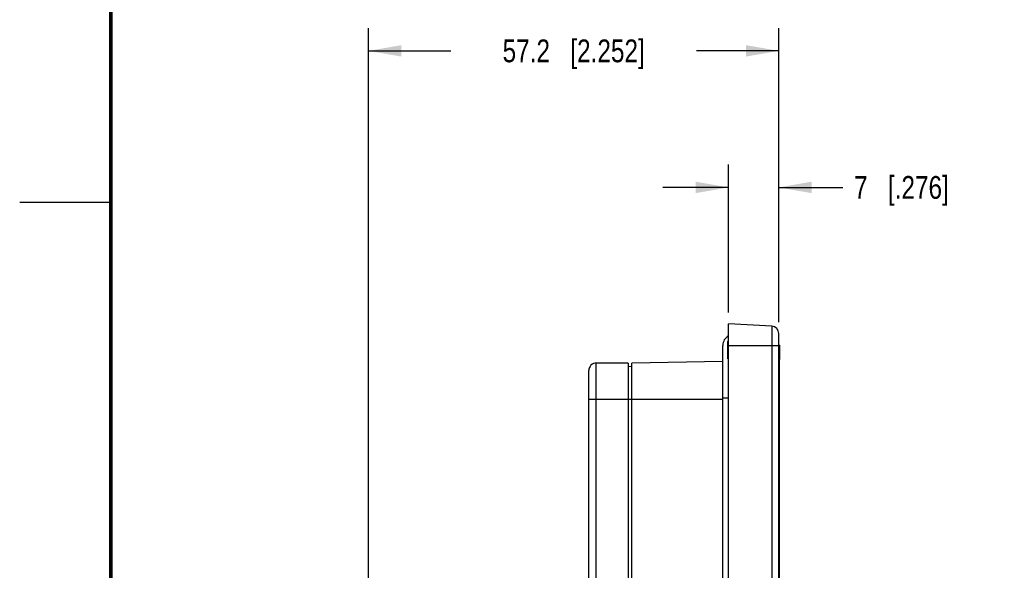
# Model space of a CAD drawing. Header units: inches. Extents: x 0 to 34, y 0 to 22.
# Tile 15 of 34: x 0 to 5.4, y 14.5 to 17.5. Entities that reach past the tile are written whole.
import ezdxf

# ---------------------------------------------------------------- set-up
doc = ezdxf.new("R2010")
doc.units = ezdxf.units.IN
doc.header["$LTSCALE"] = 1.87
doc.header["$MEASUREMENT"] = 0
doc.layers.get('0').update_dxf_attribs({"linetype": 'CONTINUOUS'})
doc.layers.add('DIMENSIONS', color=7, linetype='CONTINUOUS')
doc.styles.get("Standard").update_dxf_attribs({"font": 'txt', "width": 0.8})
doc.dimstyles.new('DIMSTYLE_2', dxfattribs={"dimtxt": 0.125, "dimasz": 0.18, "dimexe": 0.125, "dimexo": 0.0625, "dimgap": 0.0625, "dimtad": 0, "dimtih": 1, "dimtoh": 1, "dimdsep": 46, "dimtxsty": 'STANDARD', "dimblk": '_FILLED', "dimblk1": '_FILLED', "dimblk2": '_FILLED', "dimcen": 0.09, "dimadec": 0, "dimazin": 0, "dimtp": 0.02, "dimtm": 0.02, "dimtfac": 1, "dimtofl": 0, "dimtmove": 0, "dimatfit": 3, "dimldrblk": '_FILLED', "dimfxl": 1, "dimtolj": 1, "dimarcsym": 0})

# ---------------------------------------------------------------- blocks, each defined once
blk = doc.blocks.new('_FILLED')
at = {"color": 0, "linetype": 'BYBLOCK'}
blk.add_solid([(0, 0), (-1, 0.174), (-1, -0.174)], dxfattribs=at)
blk = doc.blocks.new('*D11')
at = {"layer": 'DIMENSIONS', "color": 2, "linetype": 'CONTINUOUS'}
for p, q in [((3.8923, 15.8929), (3.8923, 16.7054)), ((4.1679, 15.8411), (4.1679, 16.7054)), ((3.8923, 16.5804), (3.5323, 16.5804)), ((4.1679, 16.5804), (4.519, 16.5804))]:
    blk.add_line(p, q, dxfattribs=at)
at = {"layer": 'DIMENSIONS', "color": 2, "linetype": 'CONTINUOUS', "xscale": 0.18, "yscale": 0.18, "zscale": 0.18}
blk.add_blockref('_FILLED', (3.8923, 16.5804), dxfattribs=at)
at = {"layer": 'DIMENSIONS', "color": 2, "linetype": 'CONTINUOUS', "xscale": 0.18, "yscale": 0.18, "zscale": 0.18, "rotation": 180}
blk.add_blockref('_FILLED', (4.1679, 16.5804), dxfattribs=at)
at = {"layer": 'DIMENSIONS', "color": 2, "linetype": 'CONTINUOUS', "insert": (4.5815, 16.6429), "char_height": 0.125, "width": 0.825, "attachment_point": 1, "line_spacing_factor": 0.9}
blk.add_mtext('7{\\Ftxt.shx;\\W1.000000;\\H0.125000; }[.276]', dxfattribs=at)
blk = doc.blocks.new('*D12')
at = {"layer": 'DIMENSIONS', "color": 2, "linetype": 'CONTINUOUS'}
for p, q in [((1.916, 13.6784), (1.916, 17.4554)), ((4.1679, 15.8411), (4.1679, 17.4554)), ((1.916, 17.3304), (2.367, 17.3304)), ((4.1679, 17.3304), (3.717, 17.3304))]:
    blk.add_line(p, q, dxfattribs=at)
at = {"layer": 'DIMENSIONS', "color": 2, "linetype": 'CONTINUOUS', "xscale": 0.18, "yscale": 0.18, "zscale": 0.18, "rotation": 180}
blk.add_blockref('_FILLED', (1.916, 17.3304), dxfattribs=at)
at = {"layer": 'DIMENSIONS', "color": 2, "linetype": 'CONTINUOUS', "xscale": 0.18, "yscale": 0.18, "zscale": 0.18}
blk.add_blockref('_FILLED', (4.1679, 17.3304), dxfattribs=at)
at = {"layer": 'DIMENSIONS', "color": 2, "linetype": 'CONTINUOUS', "insert": (3.042, 17.3929), "char_height": 0.125, "width": 1.225, "attachment_point": 2, "line_spacing_factor": 0.9}
blk.add_mtext('57.2{\\Ftxt.shx;\\W1.000000;\\H0.125000; }[2.252]', dxfattribs=at)

msp = doc.modelspace()

# ---------------------------------------------------------------- linework, layer by layer
at = {"color": 2, "linetype": 'CONTINUOUS'}
msp.add_line((0, 16.5), (0.5, 16.5), dxfattribs=at)
at = {"color": 7, "linetype": 'CONTINUOUS'}
for p, q in [((3.8923, 6.4603), (3.8923, 15.8304)), ((4.1306, 15.8179), (3.8923, 15.8304)), ((4.1306, 15.8179), (4.1306, 6.4728)), ((4.1679, 6.5121), (4.1679, 15.7786)), ((3.8608, 6.5785), (3.8608, 15.7123)), ((3.8884, 15.6392), (3.8884, 15.7319)), ((3.8884, 15.7319), (3.8923, 15.7319)), ((3.8923, 15.6818), (3.8884, 15.6818)), ((3.8887, 15.679), (3.8884, 15.6818)), ((3.8923, 15.7123), (4.1679, 15.7123)), ((4.1719, 15.7143), (4.1679, 15.7143)), ((4.1718, 15.7143), (4.1718, 15.6355)), ((4.1679, 15.6355), (4.1719, 15.6355)), ((4.1719, 6.6552), (4.1719, 15.6355)), ((3.1246, 6.7162), (3.1246, 15.5745)), ((3.166, 6.6749), (3.166, 15.6159)), ((3.3412, 15.6159), (3.166, 15.6159)), ((3.3412, 15.6159), (3.3412, 6.6749)), ((3.3608, 15.5959), (3.3412, 15.5956)), ((3.8608, 15.6243), (3.3608, 15.6156)), ((3.3608, 6.6752), (3.3608, 15.6156)), ((3.1246, 15.417), (3.8608, 15.417)), ((3.8608, 15.4249), (3.8923, 15.4249))]:
    msp.add_line(p, q, dxfattribs=at)
at = {"color": 7, "linetype": 'CONTINUOUS', "const_width": 0.02}
msp.add_lwpolyline([(0.5, 21.5), (0.5, 0.5)], dxfattribs=at)
at = {"color": 7, "linetype": 'CONTINUOUS'}
for centre, radius, start, end in [((4.1286, 15.7786), 0.0394, 0, 87), ((3.9199, 15.7123), 0.0591, 118.3246, 180), ((3.166, 15.5745), 0.0413, 90, 180)]:
    msp.add_arc(centre, radius, start, end, dxfattribs=at)
for points, knots in [([(3.8884, 15.7319), (3.8884, 15.7324), (3.8885, 15.7339), (3.8892, 15.7354), (3.8899, 15.7362)], [0, 0, 0, 0, 0.288378, 1, 1, 1, 1]), ([(3.8923, 15.6708), (3.8911, 15.6728), (3.8897, 15.6755), (3.8889, 15.6784), (3.8887, 15.679)], [0, 0, 0, 0, 0.767769, 1, 1, 1, 1])]:
    msp.add_open_spline(points, degree=3, knots=knots, dxfattribs=at)
msp.add_open_spline([(3.8899, 15.7362), (3.8905, 15.7368), (3.8913, 15.7372), (3.8921, 15.7374)], degree=3, dxfattribs=at)

# ---------------------------------------------------------------- dimensions: what is measured, and where the dimension line sits
at = {"layer": 'DIMENSIONS', "color": 2, "linetype": 'CONTINUOUS'}
dim = msp.add_linear_dim(base=(4.1679, 17.3304), p1=(1.916, 13.6159), p2=(4.1679, 15.7786), dimstyle='DIMSTYLE_2', dxfattribs=at)
dim.commit()
dim.dimension.update_dxf_attribs({"geometry": '*D12', "text_midpoint": (3.042, 17.3304), "dimtype": 160})
dim = msp.add_linear_dim(base=(3.8923, 16.5804), p1=(4.1679, 15.7786), p2=(3.8923, 15.8304), angle=180, dimstyle='DIMSTYLE_2', dxfattribs=at)
dim.commit()
dim.dimension.update_dxf_attribs({"geometry": '*D11', "text_midpoint": (4.994, 16.5804), "dimtype": 160})

doc.saveas('drawing.dxf')
